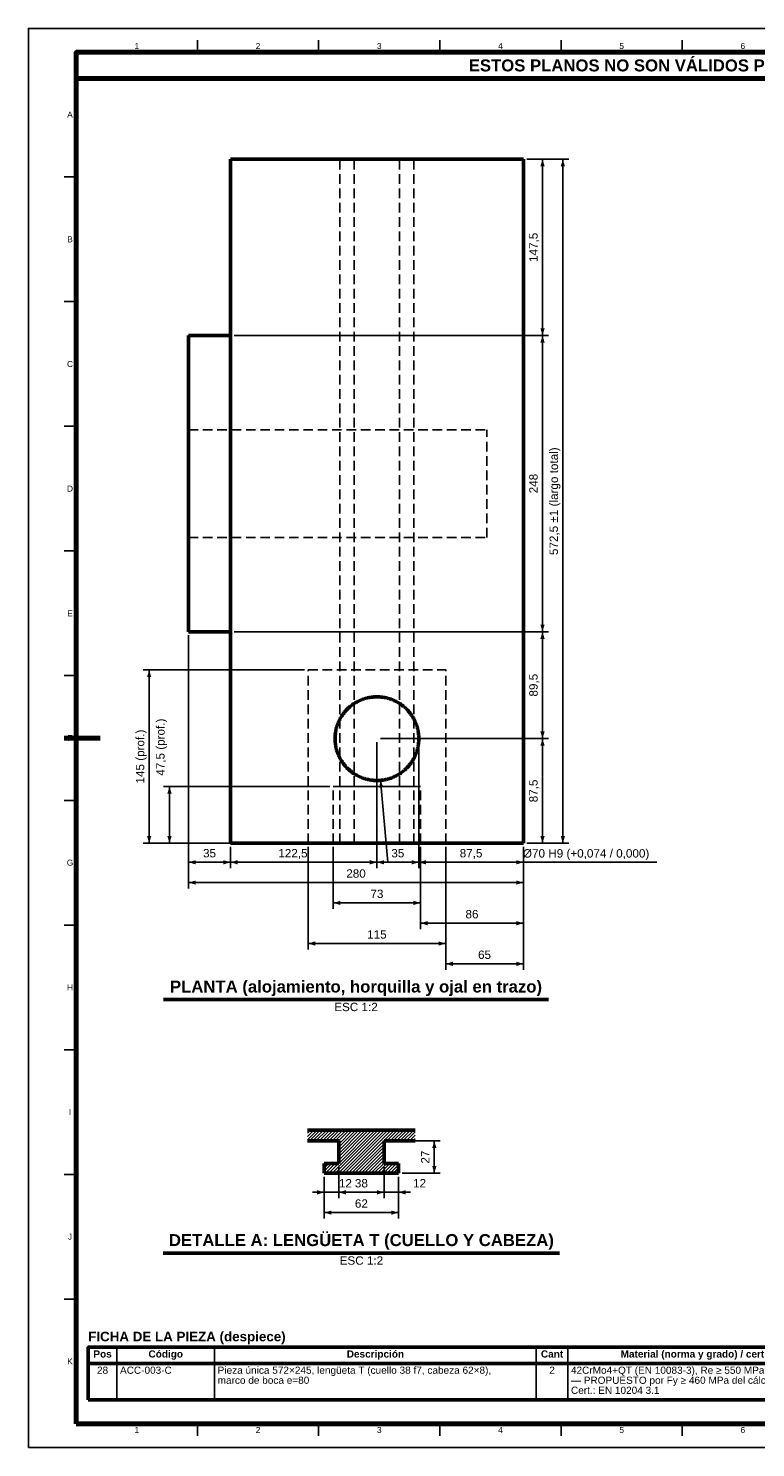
# Model space of a CAD drawing. Header units: millimetres. Extents: x 0 to 841, y 0 to 594.
# Tile 1 of 3: x 0 to 304, y 0 to 594. Entities that reach past the tile are written whole.
import ezdxf
from ezdxf.enums import TextEntityAlignment as Align

# ---------------------------------------------------------------- set-up
doc = ezdxf.new("R2010")
doc.units = ezdxf.units.MM
doc.linetypes.add('OCULTO', pattern=[6, 4, -2])
for name, color, linetype, lineweight in [('ACH', 7, 'CONTINUOUS', 13), ('COTA', 7, 'CONTINUOUS', 25), ('FINA', 7, 'CONTINUOUS', 25), ('MARCO', 7, 'CONTINUOUS', 70), ('OCU', 7, 'OCULTO', 25), ('TXT', 7, 'CONTINUOUS', 25), ('VIS', 7, 'CONTINUOUS', 50)]:
    doc.layers.add(name, color=color, linetype=linetype, lineweight=lineweight)
doc.styles.add('STD', font='LiberationSans-Regular.ttf')
doc.styles.add('STDB', font='LiberationSans-Bold.ttf')

msp = doc.modelspace()

# ---------------------------------------------------------------- hatches: boundary and pattern name
at = {"layer": 'ACH'}
h = msp.add_hatch(dxfattribs=at)
h.set_pattern_fill('ANSI31', scale=0.3)
h.paths.add_polyline_path([(123.75, 114.85), (123.75, 118.85), (129.75, 118.85), (129.75, 128.35), (116.75, 128.35), (116.75, 132.85), (161.75, 132.85), (161.75, 128.35), (148.75, 128.35), (148.75, 118.85), (154.75, 118.85), (154.75, 114.85)])

# ---------------------------------------------------------------- linework, layer by layer
at = {"layer": 'COTA'}
for p, q in [((208.5, 539.23), (217.5, 539.23)), ((208.5, 539.23), (226, 539.23)), ((215, 465.48), (215, 539.23)), ((223.5, 252.98), (223.5, 539.23)), ((86, 465.48), (217.5, 465.48)), ((86, 465.48), (217.5, 465.48)), ((215, 341.48), (215, 465.48)), ((67, 339.98), (67, 242.48)), ((67, 339.98), (67, 233.98)), ((86, 341.48), (217.5, 341.48)), ((86, 341.48), (217.5, 341.48)), ((215, 296.73), (215, 341.48)), ((115.5, 325.48), (48, 325.48)), ((50.5, 252.98), (50.5, 325.48)), ((145.75, 295.23), (145.75, 242.48)), ((145.75, 295.23), (145.75, 242.48)), ((147.25, 296.73), (217.5, 296.73)), ((147.25, 296.73), (217.5, 296.73)), ((163.25, 295.23), (163.25, 242.48)), ((163.25, 295.23), (163.25, 242.48)), ((215, 252.98), (215, 296.73)), ((147.28, 279.3), (150.3, 245.01)), ((126, 276.73), (56.5, 276.73)), ((59, 252.98), (59, 276.73)), ((115.5, 252.98), (48, 252.98)), ((126, 252.98), (56.5, 252.98)), ((84.5, 251.48), (84.5, 242.48)), ((84.5, 251.48), (84.5, 242.48)), ((117, 251.48), (117, 208.48)), ((127.5, 251.48), (127.5, 225.48)), ((164, 251.48), (164, 225.48)), ((164, 251.48), (164, 216.98)), ((174.5, 251.48), (174.5, 208.48)), ((174.5, 251.48), (174.5, 199.98)), ((207, 251.48), (207, 242.48)), ((207, 251.48), (207, 233.98)), ((207, 251.48), (207, 216.98)), ((207, 251.48), (207, 199.98)), ((208.5, 252.98), (217.5, 252.98)), ((208.5, 252.98), (226, 252.98)), ((67, 244.98), (84.5, 244.98)), ((84.5, 244.98), (145.75, 244.98)), ((145.75, 244.98), (163.25, 244.98)), ((150.3, 245.01), (207.31, 245.01)), ((163.25, 244.98), (207, 244.98)), ((207.31, 245.01), (262.81, 245.01)), ((67, 236.48), (207, 236.48)), ((127.5, 227.98), (164, 227.98)), ((164, 219.48), (207, 219.48)), ((117, 210.98), (174.5, 210.98)), ((174.5, 202.48), (207, 202.48)), ((150.25, 128.35), (172.25, 128.35)), ((169.75, 114.85), (169.75, 128.35)), ((123.75, 113.35), (123.75, 104.35)), ((123.75, 113.35), (123.75, 95.85)), ((129.75, 117.35), (129.75, 104.35)), ((129.75, 117.35), (129.75, 104.35)), ((148.75, 117.35), (148.75, 104.35)), ((148.75, 117.35), (148.75, 104.35)), ((154.75, 113.35), (154.75, 104.35)), ((154.75, 113.35), (154.75, 95.85)), ((156.25, 114.85), (172.25, 114.85)), ((123.75, 106.85), (118.75, 106.85)), ((123.75, 106.85), (129.75, 106.85)), ((129.75, 106.85), (134.75, 106.85)), ((129.75, 106.85), (148.75, 106.85)), ((129.75, 106.85), (136.41, 106.85)), ((148.75, 106.85), (143.75, 106.85)), ((148.75, 106.85), (154.75, 106.85)), ((154.75, 106.85), (159.75, 106.85)), ((123.75, 98.35), (154.75, 98.35))]:
    msp.add_line(p, q, dxfattribs=at)
for points in [[(215, 539.23), (214.1, 536.23), (215.9, 536.23)], [(223.5, 539.23), (222.6, 536.23), (224.4, 536.23)], [(215, 465.48), (215.9, 468.48), (214.1, 468.48)], [(215, 465.48), (214.1, 462.48), (215.9, 462.48)], [(215, 341.48), (215.9, 344.48), (214.1, 344.48)], [(215, 341.48), (214.1, 338.48), (215.9, 338.48)], [(50.5, 325.48), (49.6, 322.48), (51.4, 322.48)], [(215, 296.73), (215.9, 299.73), (214.1, 299.73)], [(215, 296.73), (214.1, 293.73), (215.9, 293.73)], [(147.28, 279.3), (146.65, 276.23), (148.44, 276.39)], [(59, 276.73), (58.1, 273.73), (59.9, 273.73)], [(50.5, 252.98), (51.4, 255.98), (49.6, 255.98)], [(59, 252.98), (59.9, 255.98), (58.1, 255.98)], [(215, 252.98), (215.9, 255.98), (214.1, 255.98)], [(223.5, 252.98), (224.4, 255.98), (222.6, 255.98)], [(67, 244.98), (70, 244.08), (70, 245.88)], [(84.5, 244.98), (81.5, 245.88), (81.5, 244.08)], [(84.5, 244.98), (87.5, 244.08), (87.5, 245.88)], [(145.75, 244.98), (142.75, 245.88), (142.75, 244.08)], [(145.75, 244.98), (148.75, 244.08), (148.75, 245.88)], [(163.25, 244.98), (160.25, 245.88), (160.25, 244.08)], [(163.25, 244.98), (166.25, 244.08), (166.25, 245.88)], [(207, 244.98), (204, 245.88), (204, 244.08)], [(67, 236.48), (70, 235.58), (70, 237.38)], [(207, 236.48), (204, 237.38), (204, 235.58)], [(127.5, 227.98), (130.5, 227.08), (130.5, 228.88)], [(164, 227.98), (161, 228.88), (161, 227.08)], [(164, 219.48), (167, 218.58), (167, 220.38)], [(207, 219.48), (204, 220.38), (204, 218.58)], [(117, 210.98), (120, 210.08), (120, 211.88)], [(174.5, 210.98), (171.5, 211.88), (171.5, 210.08)], [(174.5, 202.48), (177.5, 201.58), (177.5, 203.38)], [(207, 202.48), (204, 203.38), (204, 201.58)], [(169.75, 128.35), (168.85, 125.35), (170.65, 125.35)], [(169.75, 114.85), (170.65, 117.85), (168.85, 117.85)], [(123.75, 106.85), (120.75, 107.75), (120.75, 105.95)], [(129.75, 106.85), (132.75, 105.95), (132.75, 107.75)], [(129.75, 106.85), (132.75, 105.95), (132.75, 107.75)], [(148.75, 106.85), (145.75, 107.75), (145.75, 105.95)], [(148.75, 106.85), (145.75, 107.75), (145.75, 105.95)], [(154.75, 106.85), (157.75, 105.95), (157.75, 107.75)], [(123.75, 98.35), (126.75, 97.45), (126.75, 99.25)], [(154.75, 98.35), (151.75, 99.25), (151.75, 97.45)]]:
    msp.add_solid(points, dxfattribs=at)
at = {"layer": 'FINA'}
for p, q in [((70.69, 584), (70.69, 589)), ((121.38, 584), (121.38, 589)), ((172.06, 584), (172.06, 589)), ((222.75, 584), (222.75, 589)), ((273.44, 584), (273.44, 589)), ((20, 531.82), (15, 531.82)), ((20, 479.64), (15, 479.64)), ((20, 427.45), (15, 427.45)), ((20, 375.27), (15, 375.27)), ((20, 323.09), (15, 323.09)), ((20, 270.91), (15, 270.91)), ((20, 218.73), (15, 218.73)), ((20, 166.55), (15, 166.55)), ((20, 114.36), (15, 114.36)), ((20, 62.18), (15, 62.18)), ((37.01, 42), (37.01, 20)), ((77.85, 42), (77.85, 20)), ((212.38, 42), (212.38, 20)), ((225.59, 42), (225.59, 20)), ((25, 35.2), (646, 35.2)), ((70.69, 10), (70.69, 5)), ((121.38, 10), (121.38, 5)), ((172.06, 10), (172.06, 5)), ((222.75, 10), (222.75, 5)), ((273.44, 10), (273.44, 5))]:
    msp.add_line(p, q, dxfattribs=at)
msp.add_lwpolyline([(0, 0), (841, 0), (841, 594), (0, 594)], close=True, dxfattribs=at)
at = {"layer": 'MARCO'}
msp.add_line((15, 297), (30, 297), dxfattribs=at)
for points in [[(20, 10), (831, 10), (831, 584), (20, 584)], [(20, 573), (831, 573), (831, 584), (20, 584)]]:
    msp.add_lwpolyline(points, close=True, dxfattribs=at)
at = {"layer": 'OCU'}
for points in [[(84.5, 539.23), (136.25, 539.23)], [(84.5, 465.48), (84.5, 539.23)], [(130.25, 252.98), (130.25, 539.23)], [(130.25, 252.98), (130.25, 539.23)], [(130.25, 539.23), (136.25, 539.23)], [(130.25, 539.23), (161.25, 539.23)], [(136.25, 252.98), (136.25, 539.23)], [(136.25, 252.98), (136.25, 539.23)], [(155.25, 539.23), (207, 539.23)], [(155.25, 539.23), (161.25, 539.23)], [(155.25, 252.98), (155.25, 539.23)], [(155.25, 252.98), (155.25, 539.23)], [(161.25, 252.98), (161.25, 539.23)], [(161.25, 252.98), (161.25, 539.23)], [(207, 252.98), (207, 539.23)], [(67, 465.48), (84.5, 465.48)], [(67, 341.48), (67, 465.48)], [(84.5, 341.48), (84.5, 465.48)], [(67, 425.98), (67, 380.98)], [(67, 425.98), (67, 380.98)], [(67, 425.98), (191.67, 425.98)], [(67, 425.98), (191.67, 425.98)], [(191.67, 380.98), (191.67, 425.98)], [(191.67, 380.98), (191.67, 425.98)], [(67, 380.98), (191.67, 380.98)], [(67, 380.98), (191.67, 380.98)], [(67, 341.48), (84.5, 341.48)], [(84.5, 252.98), (84.5, 341.48)], [(117, 252.98), (117, 325.48)], [(117, 325.48), (174.5, 325.48)], [(117, 252.98), (117, 325.48)], [(117, 325.48), (174.5, 325.48)], [(174.5, 252.98), (174.5, 325.48)], [(174.5, 252.98), (174.5, 325.48)], [(163.25, 296.73), (163.25, 296.43), (163.24, 296.13), (163.23, 295.83), (163.21, 295.53), (163.19, 295.23), (163.16, 294.93), (163.12, 294.63), (163.09, 294.33), (163.04, 294.04), (162.99, 293.74), (162.94, 293.44), (162.88, 293.15), (162.82, 292.86), (162.75, 292.56), (162.67, 292.27), (162.59, 291.98), (162.51, 291.69), (162.42, 291.41), (162.33, 291.12), (162.23, 290.84), (162.13, 290.56), (162.02, 290.28), (161.9, 290), (161.79, 289.72), (161.66, 289.45), (161.54, 289.17), (161.4, 288.9), (161.27, 288.64), (161.13, 288.37), (160.98, 288.11), (160.83, 287.85), (160.68, 287.59), (160.52, 287.34), (160.35, 287.08), (160.18, 286.83), (160.01, 286.59), (159.84, 286.35), (159.66, 286.1), (159.47, 285.87), (159.28, 285.63), (159.09, 285.4), (158.89, 285.18), (158.69, 284.95), (158.49, 284.73), (158.28, 284.51), (158.07, 284.3), (157.86, 284.09), (157.64, 283.89), (157.42, 283.68), (157.19, 283.48), (156.96, 283.29), (156.73, 283.1), (156.49, 282.91), (156.25, 282.73), (156.01, 282.55), (155.77, 282.38), (155.52, 282.21), (155.27, 282.04), (155.02, 281.88), (154.76, 281.73), (154.5, 281.57), (154.24, 281.43), (153.97, 281.28), (153.71, 281.14), (153.44, 281.01), (153.17, 280.88), (152.9, 280.75), (152.62, 280.63), (152.34, 280.52), (152.06, 280.41), (151.78, 280.3), (151.5, 280.2), (151.21, 280.1), (150.93, 280.01), (150.64, 279.93), (150.35, 279.84), (150.06, 279.77), (149.77, 279.7), (149.48, 279.63), (149.18, 279.57), (148.89, 279.51), (148.59, 279.46), (148.29, 279.41), (148, 279.37), (147.7, 279.34), (147.4, 279.31), (147.1, 279.28), (146.8, 279.26), (146.5, 279.24), (146.2, 279.23), (145.9, 279.23), (145.6, 279.23), (145.3, 279.23), (145, 279.24), (144.7, 279.26), (144.4, 279.28), (144.1, 279.31), (143.8, 279.34), (143.5, 279.37), (143.21, 279.41), (142.91, 279.46), (142.61, 279.51), (142.32, 279.57), (142.02, 279.63), (141.73, 279.7), (141.44, 279.77), (141.15, 279.84), (140.86, 279.93), (140.57, 280.01), (140.29, 280.1), (140, 280.2), (139.72, 280.3), (139.44, 280.41), (139.16, 280.52), (138.88, 280.63), (138.6, 280.75), (138.33, 280.88), (138.06, 281.01), (137.79, 281.14), (137.53, 281.28), (137.26, 281.43), (137, 281.57), (136.74, 281.73), (136.48, 281.88), (136.23, 282.04), (135.98, 282.21), (135.73, 282.38), (135.49, 282.55), (135.25, 282.73), (135.01, 282.91), (134.77, 283.1), (134.54, 283.29), (134.31, 283.48), (134.08, 283.68), (133.86, 283.89), (133.64, 284.09), (133.43, 284.3), (133.22, 284.51), (133.01, 284.73), (132.81, 284.95), (132.61, 285.18), (132.41, 285.4), (132.22, 285.63), (132.03, 285.87), (131.84, 286.1), (131.66, 286.35), (131.49, 286.59), (131.32, 286.83), (131.15, 287.08), (130.98, 287.34), (130.82, 287.59), (130.67, 287.85), (130.52, 288.11), (130.37, 288.37), (130.23, 288.64), (130.1, 288.9), (129.96, 289.17), (129.84, 289.45), (129.71, 289.72), (129.6, 290), (129.48, 290.28), (129.37, 290.56), (129.27, 290.84), (129.17, 291.12), (129.08, 291.41), (128.99, 291.69), (128.91, 291.98), (128.83, 292.27), (128.75, 292.56), (128.68, 292.86), (128.62, 293.15), (128.56, 293.44), (128.51, 293.74), (128.46, 294.04), (128.41, 294.33), (128.38, 294.63), (128.34, 294.93), (128.31, 295.23), (128.29, 295.53), (128.27, 295.83), (128.26, 296.13), (128.25, 296.43), (128.25, 296.73), (128.25, 297.03), (128.26, 297.33), (128.27, 297.63), (128.29, 297.93), (128.31, 298.23), (128.34, 298.53), (128.38, 298.83), (128.41, 299.12), (128.46, 299.42), (128.51, 299.72), (128.56, 300.01), (128.62, 300.31), (128.68, 300.6), (128.75, 300.89), (128.83, 301.19), (128.91, 301.48), (128.99, 301.76), (129.08, 302.05), (129.17, 302.34), (129.27, 302.62), (129.37, 302.9), (129.48, 303.18), (129.6, 303.46), (129.71, 303.74), (129.84, 304.01), (129.96, 304.28), (130.1, 304.55), (130.23, 304.82), (130.37, 305.09), (130.52, 305.35), (130.67, 305.61), (130.82, 305.87), (130.98, 306.12), (131.15, 306.37), (131.32, 306.62), (131.49, 306.87), (131.66, 307.11), (131.84, 307.35), (132.03, 307.59), (132.22, 307.82), (132.41, 308.05), (132.61, 308.28), (132.81, 308.51), (133.01, 308.73), (133.22, 308.94), (133.43, 309.16), (133.64, 309.37), (133.86, 309.57), (134.08, 309.77), (134.31, 309.97), (134.54, 310.17), (134.77, 310.36), (135.01, 310.54), (135.25, 310.73), (135.49, 310.9), (135.73, 311.08), (135.98, 311.25), (136.23, 311.41), (136.48, 311.57), (136.74, 311.73), (137, 311.88), (137.26, 312.03), (137.53, 312.18), (137.79, 312.31), (138.06, 312.45), (138.33, 312.58), (138.6, 312.7), (138.88, 312.82), (139.16, 312.94), (139.44, 313.05), (139.72, 313.16), (140, 313.26), (140.29, 313.35), (140.57, 313.44), (140.86, 313.53), (141.15, 313.61), (141.44, 313.69), (141.73, 313.76), (142.02, 313.83), (142.32, 313.89), (142.61, 313.94), (142.91, 314), (143.21, 314.04), (143.5, 314.08), (143.8, 314.12), (144.1, 314.15), (144.4, 314.18), (144.7, 314.2), (145, 314.21), (145.3, 314.22), (145.6, 314.23), (145.9, 314.23), (146.2, 314.22), (146.5, 314.21), (146.8, 314.2), (147.1, 314.18), (147.4, 314.15), (147.7, 314.12), (148, 314.08), (148.29, 314.04), (148.59, 314), (148.89, 313.94), (149.18, 313.89), (149.48, 313.83), (149.77, 313.76), (150.06, 313.69), (150.35, 313.61), (150.64, 313.53), (150.93, 313.44), (151.21, 313.35), (151.5, 313.26), (151.78, 313.16), (152.06, 313.05), (152.34, 312.94), (152.62, 312.82), (152.9, 312.7), (153.17, 312.58), (153.44, 312.45), (153.71, 312.31), (153.97, 312.18), (154.24, 312.03), (154.5, 311.88), (154.76, 311.73), (155.02, 311.57), (155.27, 311.41), (155.52, 311.25), (155.77, 311.08), (156.01, 310.9), (156.25, 310.73), (156.49, 310.54), (156.73, 310.36), (156.96, 310.17), (157.19, 309.97), (157.42, 309.77), (157.64, 309.57), (157.86, 309.37), (158.07, 309.16), (158.28, 308.94), (158.49, 308.73), (158.69, 308.51), (158.89, 308.28), (159.09, 308.05), (159.28, 307.82), (159.47, 307.59), (159.66, 307.35), (159.84, 307.11), (160.01, 306.87), (160.18, 306.62), (160.35, 306.37), (160.52, 306.12), (160.68, 305.87), (160.83, 305.61), (160.98, 305.35), (161.13, 305.09), (161.27, 304.82), (161.4, 304.55), (161.54, 304.28), (161.66, 304.01), (161.79, 303.74), (161.9, 303.46), (162.02, 303.18), (162.13, 302.9), (162.23, 302.62), (162.33, 302.34), (162.42, 302.05), (162.51, 301.76), (162.59, 301.48), (162.67, 301.19), (162.75, 300.89), (162.82, 300.6), (162.88, 300.31), (162.94, 300.01), (162.99, 299.72), (163.04, 299.42), (163.09, 299.12), (163.12, 298.83), (163.16, 298.53), (163.19, 298.23), (163.21, 297.93), (163.23, 297.63), (163.24, 297.33), (163.25, 297.03), (163.25, 296.73)], [(163.25, 296.73), (163.25, 296.43), (163.24, 296.13), (163.23, 295.83), (163.21, 295.53), (163.19, 295.23), (163.16, 294.93), (163.12, 294.63), (163.09, 294.33), (163.04, 294.04), (162.99, 293.74), (162.94, 293.44), (162.88, 293.15), (162.82, 292.86), (162.75, 292.56), (162.67, 292.27), (162.59, 291.98), (162.51, 291.69), (162.42, 291.41), (162.33, 291.12), (162.23, 290.84), (162.13, 290.56), (162.02, 290.28), (161.9, 290), (161.79, 289.72), (161.66, 289.45), (161.54, 289.17), (161.4, 288.9), (161.27, 288.64), (161.13, 288.37), (160.98, 288.11), (160.83, 287.85), (160.68, 287.59), (160.52, 287.34), (160.35, 287.08), (160.18, 286.83), (160.01, 286.59), (159.84, 286.35), (159.66, 286.1), (159.47, 285.87), (159.28, 285.63), (159.09, 285.4), (158.89, 285.18), (158.69, 284.95), (158.49, 284.73), (158.28, 284.51), (158.07, 284.3), (157.86, 284.09), (157.64, 283.89), (157.42, 283.68), (157.19, 283.48), (156.96, 283.29), (156.73, 283.1), (156.49, 282.91), (156.25, 282.73), (156.01, 282.55), (155.77, 282.38), (155.52, 282.21), (155.27, 282.04), (155.02, 281.88), (154.76, 281.73), (154.5, 281.57), (154.24, 281.43), (153.97, 281.28), (153.71, 281.14), (153.44, 281.01), (153.17, 280.88), (152.9, 280.75), (152.62, 280.63), (152.34, 280.52), (152.06, 280.41), (151.78, 280.3), (151.5, 280.2), (151.21, 280.1), (150.93, 280.01), (150.64, 279.93), (150.35, 279.84), (150.06, 279.77), (149.77, 279.7), (149.48, 279.63), (149.18, 279.57), (148.89, 279.51), (148.59, 279.46), (148.29, 279.41), (148, 279.37), (147.7, 279.34), (147.4, 279.31), (147.1, 279.28), (146.8, 279.26), (146.5, 279.24), (146.2, 279.23), (145.9, 279.23), (145.6, 279.23), (145.3, 279.23), (145, 279.24), (144.7, 279.26), (144.4, 279.28), (144.1, 279.31), (143.8, 279.34), (143.5, 279.37), (143.21, 279.41), (142.91, 279.46), (142.61, 279.51), (142.32, 279.57), (142.02, 279.63), (141.73, 279.7), (141.44, 279.77), (141.15, 279.84), (140.86, 279.93), (140.57, 280.01), (140.29, 280.1), (140, 280.2), (139.72, 280.3), (139.44, 280.41), (139.16, 280.52), (138.88, 280.63), (138.6, 280.75), (138.33, 280.88), (138.06, 281.01), (137.79, 281.14), (137.53, 281.28), (137.26, 281.43), (137, 281.57), (136.74, 281.73), (136.48, 281.88), (136.23, 282.04), (135.98, 282.21), (135.73, 282.38), (135.49, 282.55), (135.25, 282.73), (135.01, 282.91), (134.77, 283.1), (134.54, 283.29), (134.31, 283.48), (134.08, 283.68), (133.86, 283.89), (133.64, 284.09), (133.43, 284.3), (133.22, 284.51), (133.01, 284.73), (132.81, 284.95), (132.61, 285.18), (132.41, 285.4), (132.22, 285.63), (132.03, 285.87), (131.84, 286.1), (131.66, 286.35), (131.49, 286.59), (131.32, 286.83), (131.15, 287.08), (130.98, 287.34), (130.82, 287.59), (130.67, 287.85), (130.52, 288.11), (130.37, 288.37), (130.23, 288.64), (130.1, 288.9), (129.96, 289.17), (129.84, 289.45), (129.71, 289.72), (129.6, 290), (129.48, 290.28), (129.37, 290.56), (129.27, 290.84), (129.17, 291.12), (129.08, 291.41), (128.99, 291.69), (128.91, 291.98), (128.83, 292.27), (128.75, 292.56), (128.68, 292.86), (128.62, 293.15), (128.56, 293.44), (128.51, 293.74), (128.46, 294.04), (128.41, 294.33), (128.38, 294.63), (128.34, 294.93), (128.31, 295.23), (128.29, 295.53), (128.27, 295.83), (128.26, 296.13), (128.25, 296.43), (128.25, 296.73), (128.25, 297.03), (128.26, 297.33), (128.27, 297.63), (128.29, 297.93), (128.31, 298.23), (128.34, 298.53), (128.38, 298.83), (128.41, 299.12), (128.46, 299.42), (128.51, 299.72), (128.56, 300.01), (128.62, 300.31), (128.68, 300.6), (128.75, 300.89), (128.83, 301.19), (128.91, 301.48), (128.99, 301.76), (129.08, 302.05), (129.17, 302.34), (129.27, 302.62), (129.37, 302.9), (129.48, 303.18), (129.6, 303.46), (129.71, 303.74), (129.84, 304.01), (129.96, 304.28), (130.1, 304.55), (130.23, 304.82), (130.37, 305.09), (130.52, 305.35), (130.67, 305.61), (130.82, 305.87), (130.98, 306.12), (131.15, 306.37), (131.32, 306.62), (131.49, 306.87), (131.66, 307.11), (131.84, 307.35), (132.03, 307.59), (132.22, 307.82), (132.41, 308.05), (132.61, 308.28), (132.81, 308.51), (133.01, 308.73), (133.22, 308.94), (133.43, 309.16), (133.64, 309.37), (133.86, 309.57), (134.08, 309.77), (134.31, 309.97), (134.54, 310.17), (134.77, 310.36), (135.01, 310.54), (135.25, 310.73), (135.49, 310.9), (135.73, 311.08), (135.98, 311.25), (136.23, 311.41), (136.48, 311.57), (136.74, 311.73), (137, 311.88), (137.26, 312.03), (137.53, 312.18), (137.79, 312.31), (138.06, 312.45), (138.33, 312.58), (138.6, 312.7), (138.88, 312.82), (139.16, 312.94), (139.44, 313.05), (139.72, 313.16), (140, 313.26), (140.29, 313.35), (140.57, 313.44), (140.86, 313.53), (141.15, 313.61), (141.44, 313.69), (141.73, 313.76), (142.02, 313.83), (142.32, 313.89), (142.61, 313.94), (142.91, 314), (143.21, 314.04), (143.5, 314.08), (143.8, 314.12), (144.1, 314.15), (144.4, 314.18), (144.7, 314.2), (145, 314.21), (145.3, 314.22), (145.6, 314.23), (145.9, 314.23), (146.2, 314.22), (146.5, 314.21), (146.8, 314.2), (147.1, 314.18), (147.4, 314.15), (147.7, 314.12), (148, 314.08), (148.29, 314.04), (148.59, 314), (148.89, 313.94), (149.18, 313.89), (149.48, 313.83), (149.77, 313.76), (150.06, 313.69), (150.35, 313.61), (150.64, 313.53), (150.93, 313.44), (151.21, 313.35), (151.5, 313.26), (151.78, 313.16), (152.06, 313.05), (152.34, 312.94), (152.62, 312.82), (152.9, 312.7), (153.17, 312.58), (153.44, 312.45), (153.71, 312.31), (153.97, 312.18), (154.24, 312.03), (154.5, 311.88), (154.76, 311.73), (155.02, 311.57), (155.27, 311.41), (155.52, 311.25), (155.77, 311.08), (156.01, 310.9), (156.25, 310.73), (156.49, 310.54), (156.73, 310.36), (156.96, 310.17), (157.19, 309.97), (157.42, 309.77), (157.64, 309.57), (157.86, 309.37), (158.07, 309.16), (158.28, 308.94), (158.49, 308.73), (158.69, 308.51), (158.89, 308.28), (159.09, 308.05), (159.28, 307.82), (159.47, 307.59), (159.66, 307.35), (159.84, 307.11), (160.01, 306.87), (160.18, 306.62), (160.35, 306.37), (160.52, 306.12), (160.68, 305.87), (160.83, 305.61), (160.98, 305.35), (161.13, 305.09), (161.27, 304.82), (161.4, 304.55), (161.54, 304.28), (161.66, 304.01), (161.79, 303.74), (161.9, 303.46), (162.02, 303.18), (162.13, 302.9), (162.23, 302.62), (162.33, 302.34), (162.42, 302.05), (162.51, 301.76), (162.59, 301.48), (162.67, 301.19), (162.75, 300.89), (162.82, 300.6), (162.88, 300.31), (162.94, 300.01), (162.99, 299.72), (163.04, 299.42), (163.09, 299.12), (163.12, 298.83), (163.16, 298.53), (163.19, 298.23), (163.21, 297.93), (163.23, 297.63), (163.24, 297.33), (163.25, 297.03), (163.25, 296.73)], [(163.25, 296.73), (163.25, 297.03), (163.24, 297.33), (163.23, 297.63), (163.21, 297.93), (163.19, 298.23), (163.16, 298.53), (163.12, 298.83), (163.09, 299.12), (163.04, 299.42), (162.99, 299.72), (162.94, 300.01), (162.88, 300.31), (162.82, 300.6), (162.75, 300.89), (162.67, 301.19), (162.59, 301.48), (162.51, 301.76), (162.42, 302.05), (162.33, 302.34), (162.23, 302.62), (162.13, 302.9), (162.02, 303.18), (161.9, 303.46), (161.79, 303.74), (161.66, 304.01), (161.54, 304.28), (161.4, 304.55), (161.27, 304.82), (161.13, 305.09), (160.98, 305.35), (160.83, 305.61), (160.68, 305.87), (160.52, 306.12), (160.35, 306.37), (160.18, 306.62), (160.01, 306.87), (159.84, 307.11), (159.66, 307.35), (159.47, 307.59), (159.28, 307.82), (159.09, 308.05), (158.89, 308.28), (158.69, 308.51), (158.49, 308.73), (158.28, 308.94), (158.07, 309.16), (157.86, 309.37), (157.64, 309.57), (157.42, 309.77), (157.19, 309.97), (156.96, 310.17), (156.73, 310.36), (156.49, 310.54), (156.25, 310.73), (156.01, 310.9), (155.77, 311.08), (155.52, 311.25), (155.27, 311.41), (155.02, 311.57), (154.76, 311.73), (154.5, 311.88), (154.24, 312.03), (153.97, 312.18), (153.71, 312.31), (153.44, 312.45), (153.17, 312.58), (152.9, 312.7), (152.62, 312.82), (152.34, 312.94), (152.06, 313.05), (151.78, 313.16), (151.5, 313.26), (151.21, 313.35), (150.93, 313.44), (150.64, 313.53), (150.35, 313.61), (150.06, 313.69), (149.77, 313.76), (149.48, 313.83), (149.18, 313.89), (148.89, 313.94), (148.59, 314), (148.29, 314.04), (148, 314.08), (147.7, 314.12), (147.4, 314.15), (147.1, 314.18), (146.8, 314.2), (146.5, 314.21), (146.2, 314.22), (145.9, 314.23), (145.6, 314.23), (145.3, 314.22), (145, 314.21), (144.7, 314.2), (144.4, 314.18), (144.1, 314.15), (143.8, 314.12), (143.5, 314.08), (143.21, 314.04), (142.91, 314), (142.61, 313.94), (142.32, 313.89), (142.02, 313.83), (141.73, 313.76), (141.44, 313.69), (141.15, 313.61), (140.86, 313.53), (140.57, 313.44), (140.29, 313.35), (140, 313.26), (139.72, 313.16), (139.44, 313.05), (139.16, 312.94), (138.88, 312.82), (138.6, 312.7), (138.33, 312.58), (138.06, 312.45), (137.79, 312.31), (137.53, 312.18), (137.26, 312.03), (137, 311.88), (136.74, 311.73), (136.48, 311.57), (136.23, 311.41), (135.98, 311.25), (135.73, 311.08), (135.49, 310.9), (135.25, 310.73), (135.01, 310.54), (134.77, 310.36), (134.54, 310.17), (134.31, 309.97), (134.08, 309.77), (133.86, 309.57), (133.64, 309.37), (133.43, 309.16), (133.22, 308.94), (133.01, 308.73), (132.81, 308.51), (132.61, 308.28), (132.41, 308.05), (132.22, 307.82), (132.03, 307.59), (131.84, 307.35), (131.66, 307.11), (131.49, 306.87), (131.32, 306.62), (131.15, 306.37), (130.98, 306.12), (130.82, 305.87), (130.67, 305.61), (130.52, 305.35), (130.37, 305.09), (130.23, 304.82), (130.1, 304.55), (129.96, 304.28), (129.84, 304.01), (129.71, 303.74), (129.6, 303.46), (129.48, 303.18), (129.37, 302.9), (129.27, 302.62), (129.17, 302.34), (129.08, 302.05), (128.99, 301.76), (128.91, 301.48), (128.83, 301.19), (128.75, 300.89), (128.68, 300.6), (128.62, 300.31), (128.56, 300.01), (128.51, 299.72), (128.46, 299.42), (128.41, 299.12), (128.38, 298.83), (128.34, 298.53), (128.31, 298.23), (128.29, 297.93), (128.27, 297.63), (128.26, 297.33), (128.25, 297.03), (128.25, 296.73), (128.25, 296.43), (128.26, 296.13), (128.27, 295.83), (128.29, 295.53), (128.31, 295.23), (128.34, 294.93), (128.38, 294.63), (128.41, 294.33), (128.46, 294.04), (128.51, 293.74), (128.56, 293.44), (128.62, 293.15), (128.68, 292.86), (128.75, 292.56), (128.83, 292.27), (128.91, 291.98), (128.99, 291.69), (129.08, 291.41), (129.17, 291.12), (129.27, 290.84), (129.37, 290.56), (129.48, 290.28), (129.6, 290), (129.71, 289.72), (129.84, 289.45), (129.96, 289.17), (130.1, 288.9), (130.23, 288.64), (130.37, 288.37), (130.52, 288.11), (130.67, 287.85), (130.82, 287.59), (130.98, 287.34), (131.15, 287.08), (131.32, 286.83), (131.49, 286.59), (131.66, 286.35), (131.84, 286.1), (132.03, 285.87), (132.22, 285.63), (132.41, 285.4), (132.61, 285.18), (132.81, 284.95), (133.01, 284.73), (133.22, 284.51), (133.43, 284.3), (133.64, 284.09), (133.86, 283.89), (134.08, 283.68), (134.31, 283.48), (134.54, 283.29), (134.77, 283.1), (135.01, 282.91), (135.25, 282.73), (135.49, 282.55), (135.73, 282.38), (135.98, 282.21), (136.23, 282.04), (136.48, 281.88), (136.74, 281.73), (137, 281.57), (137.26, 281.43), (137.53, 281.28), (137.79, 281.14), (138.06, 281.01), (138.33, 280.88), (138.6, 280.75), (138.88, 280.63), (139.16, 280.52), (139.44, 280.41), (139.72, 280.3), (140, 280.2), (140.29, 280.1), (140.57, 280.01), (140.86, 279.93), (141.15, 279.84), (141.44, 279.77), (141.73, 279.7), (142.02, 279.63), (142.32, 279.57), (142.61, 279.51), (142.91, 279.46), (143.21, 279.41), (143.5, 279.37), (143.8, 279.34), (144.1, 279.31), (144.4, 279.28), (144.7, 279.26), (145, 279.24), (145.3, 279.23), (145.6, 279.23), (145.9, 279.23), (146.2, 279.23), (146.5, 279.24), (146.8, 279.26), (147.1, 279.28), (147.4, 279.31), (147.7, 279.34), (148, 279.37), (148.29, 279.41), (148.59, 279.46), (148.89, 279.51), (149.18, 279.57), (149.48, 279.63), (149.77, 279.7), (150.06, 279.77), (150.35, 279.84), (150.64, 279.93), (150.93, 280.01), (151.21, 280.1), (151.5, 280.2), (151.78, 280.3), (152.06, 280.41), (152.34, 280.52), (152.62, 280.63), (152.9, 280.75), (153.17, 280.88), (153.44, 281.01), (153.71, 281.14), (153.97, 281.28), (154.24, 281.43), (154.5, 281.57), (154.76, 281.73), (155.02, 281.88), (155.27, 282.04), (155.52, 282.21), (155.77, 282.38), (156.01, 282.55), (156.25, 282.73), (156.49, 282.91), (156.73, 283.1), (156.96, 283.29), (157.19, 283.48), (157.42, 283.68), (157.64, 283.89), (157.86, 284.09), (158.07, 284.3), (158.28, 284.51), (158.49, 284.73), (158.69, 284.95), (158.89, 285.18), (159.09, 285.4), (159.28, 285.63), (159.47, 285.87), (159.66, 286.1), (159.84, 286.35), (160.01, 286.59), (160.18, 286.83), (160.35, 287.08), (160.52, 287.34), (160.68, 287.59), (160.83, 287.85), (160.98, 288.11), (161.13, 288.37), (161.27, 288.64), (161.4, 288.9), (161.54, 289.17), (161.66, 289.45), (161.79, 289.72), (161.9, 290), (162.02, 290.28), (162.13, 290.56), (162.23, 290.84), (162.33, 291.12), (162.42, 291.41), (162.51, 291.69), (162.59, 291.98), (162.67, 292.27), (162.75, 292.56), (162.82, 292.86), (162.88, 293.15), (162.94, 293.44), (162.99, 293.74), (163.04, 294.04), (163.09, 294.33), (163.12, 294.63), (163.16, 294.93), (163.19, 295.23), (163.21, 295.53), (163.23, 295.83), (163.24, 296.13), (163.25, 296.43), (163.25, 296.73)], [(164, 276.73), (127.5, 276.73)], [(127.5, 252.98), (127.5, 276.73)], [(127.5, 252.98), (127.5, 276.73)], [(127.5, 276.73), (164, 276.73)], [(164, 276.73), (127.5, 276.73)], [(127.5, 252.98), (127.5, 276.73)], [(127.5, 252.98), (127.5, 276.73)], [(127.5, 276.73), (164, 276.73)], [(164, 252.98), (164, 276.73)], [(164, 252.98), (164, 276.73)], [(164, 252.98), (164, 276.73)], [(164, 252.98), (164, 276.73)], [(84.5, 252.98), (136.25, 252.98)], [(117, 252.98), (127.5, 252.98)], [(117, 252.98), (127.5, 252.98)], [(127.5, 252.98), (164, 252.98)], [(127.5, 252.98), (164, 252.98)], [(130.25, 252.98), (161.25, 252.98)], [(130.25, 252.98), (136.25, 252.98)], [(155.25, 252.98), (161.25, 252.98)], [(155.25, 252.98), (207, 252.98)], [(164, 252.98), (174.5, 252.98)], [(164, 252.98), (174.5, 252.98)]]:
    msp.add_lwpolyline(points, dxfattribs=at)
at = {"layer": 'VIS'}
for p, q in [((56.44, 187.58), (217.56, 187.58)), ((56.42, 81.45), (222.08, 81.45)), ((25, 42), (25, 20)), ((25, 20), (646, 20))]:
    msp.add_line(p, q, dxfattribs=at)
for points in [[(84.5, 539.23), (207, 539.23)], [(84.5, 465.48), (84.5, 539.23)], [(207, 252.98), (207, 539.23)], [(67, 465.48), (84.5, 465.48)], [(67, 341.48), (67, 465.48)], [(84.5, 341.48), (84.5, 465.48)], [(67, 341.48), (84.5, 341.48)], [(84.5, 252.98), (84.5, 341.48)], [(163.25, 296.73), (163.25, 296.43), (163.24, 296.13), (163.23, 295.83), (163.21, 295.53), (163.19, 295.23), (163.16, 294.93), (163.12, 294.63), (163.09, 294.33), (163.04, 294.04), (162.99, 293.74), (162.94, 293.44), (162.88, 293.15), (162.82, 292.86), (162.75, 292.56), (162.67, 292.27), (162.59, 291.98), (162.51, 291.69), (162.42, 291.41), (162.33, 291.12), (162.23, 290.84), (162.13, 290.56), (162.02, 290.28), (161.9, 290), (161.79, 289.72), (161.66, 289.45), (161.54, 289.17), (161.4, 288.9), (161.27, 288.64), (161.13, 288.37), (160.98, 288.11), (160.83, 287.85), (160.68, 287.59), (160.52, 287.34), (160.35, 287.08), (160.18, 286.83), (160.01, 286.59), (159.84, 286.35), (159.66, 286.1), (159.47, 285.87), (159.28, 285.63), (159.09, 285.4), (158.89, 285.18), (158.69, 284.95), (158.49, 284.73), (158.28, 284.51), (158.07, 284.3), (157.86, 284.09), (157.64, 283.89), (157.42, 283.68), (157.19, 283.48), (156.96, 283.29), (156.73, 283.1), (156.49, 282.91), (156.25, 282.73), (156.01, 282.55), (155.77, 282.38), (155.52, 282.21), (155.27, 282.04), (155.02, 281.88), (154.76, 281.73), (154.5, 281.57), (154.24, 281.43), (153.97, 281.28), (153.71, 281.14), (153.44, 281.01), (153.17, 280.88), (152.9, 280.75), (152.62, 280.63), (152.34, 280.52), (152.06, 280.41), (151.78, 280.3), (151.5, 280.2), (151.21, 280.1), (150.93, 280.01), (150.64, 279.93), (150.35, 279.84), (150.06, 279.77), (149.77, 279.7), (149.48, 279.63), (149.18, 279.57), (148.89, 279.51), (148.59, 279.46), (148.29, 279.41), (148, 279.37), (147.7, 279.34), (147.4, 279.31), (147.1, 279.28), (146.8, 279.26), (146.5, 279.24), (146.2, 279.23), (145.9, 279.23), (145.6, 279.23), (145.3, 279.23), (145, 279.24), (144.7, 279.26), (144.4, 279.28), (144.1, 279.31), (143.8, 279.34), (143.5, 279.37), (143.21, 279.41), (142.91, 279.46), (142.61, 279.51), (142.32, 279.57), (142.02, 279.63), (141.73, 279.7), (141.44, 279.77), (141.15, 279.84), (140.86, 279.93), (140.57, 280.01), (140.29, 280.1), (140, 280.2), (139.72, 280.3), (139.44, 280.41), (139.16, 280.52), (138.88, 280.63), (138.6, 280.75), (138.33, 280.88), (138.06, 281.01), (137.79, 281.14), (137.53, 281.28), (137.26, 281.43), (137, 281.57), (136.74, 281.73), (136.48, 281.88), (136.23, 282.04), (135.98, 282.21), (135.73, 282.38), (135.49, 282.55), (135.25, 282.73), (135.01, 282.91), (134.77, 283.1), (134.54, 283.29), (134.31, 283.48), (134.08, 283.68), (133.86, 283.89), (133.64, 284.09), (133.43, 284.3), (133.22, 284.51), (133.01, 284.73), (132.81, 284.95), (132.61, 285.18), (132.41, 285.4), (132.22, 285.63), (132.03, 285.87), (131.84, 286.1), (131.66, 286.35), (131.49, 286.59), (131.32, 286.83), (131.15, 287.08), (130.98, 287.34), (130.82, 287.59), (130.67, 287.85), (130.52, 288.11), (130.37, 288.37), (130.23, 288.64), (130.1, 288.9), (129.96, 289.17), (129.84, 289.45), (129.71, 289.72), (129.6, 290), (129.48, 290.28), (129.37, 290.56), (129.27, 290.84), (129.17, 291.12), (129.08, 291.41), (128.99, 291.69), (128.91, 291.98), (128.83, 292.27), (128.75, 292.56), (128.68, 292.86), (128.62, 293.15), (128.56, 293.44), (128.51, 293.74), (128.46, 294.04), (128.41, 294.33), (128.38, 294.63), (128.34, 294.93), (128.31, 295.23), (128.29, 295.53), (128.27, 295.83), (128.26, 296.13), (128.25, 296.43), (128.25, 296.73), (128.25, 297.03), (128.26, 297.33), (128.27, 297.63), (128.29, 297.93), (128.31, 298.23), (128.34, 298.53), (128.38, 298.83), (128.41, 299.12), (128.46, 299.42), (128.51, 299.72), (128.56, 300.01), (128.62, 300.31), (128.68, 300.6), (128.75, 300.89), (128.83, 301.19), (128.91, 301.48), (128.99, 301.76), (129.08, 302.05), (129.17, 302.34), (129.27, 302.62), (129.37, 302.9), (129.48, 303.18), (129.6, 303.46), (129.71, 303.74), (129.84, 304.01), (129.96, 304.28), (130.1, 304.55), (130.23, 304.82), (130.37, 305.09), (130.52, 305.35), (130.67, 305.61), (130.82, 305.87), (130.98, 306.12), (131.15, 306.37), (131.32, 306.62), (131.49, 306.87), (131.66, 307.11), (131.84, 307.35), (132.03, 307.59), (132.22, 307.82), (132.41, 308.05), (132.61, 308.28), (132.81, 308.51), (133.01, 308.73), (133.22, 308.94), (133.43, 309.16), (133.64, 309.37), (133.86, 309.57), (134.08, 309.77), (134.31, 309.97), (134.54, 310.17), (134.77, 310.36), (135.01, 310.54), (135.25, 310.73), (135.49, 310.9), (135.73, 311.08), (135.98, 311.25), (136.23, 311.41), (136.48, 311.57), (136.74, 311.73), (137, 311.88), (137.26, 312.03), (137.53, 312.18), (137.79, 312.31), (138.06, 312.45), (138.33, 312.58), (138.6, 312.7), (138.88, 312.82), (139.16, 312.94), (139.44, 313.05), (139.72, 313.16), (140, 313.26), (140.29, 313.35), (140.57, 313.44), (140.86, 313.53), (141.15, 313.61), (141.44, 313.69), (141.73, 313.76), (142.02, 313.83), (142.32, 313.89), (142.61, 313.94), (142.91, 314), (143.21, 314.04), (143.5, 314.08), (143.8, 314.12), (144.1, 314.15), (144.4, 314.18), (144.7, 314.2), (145, 314.21), (145.3, 314.22), (145.6, 314.23), (145.9, 314.23), (146.2, 314.22), (146.5, 314.21), (146.8, 314.2), (147.1, 314.18), (147.4, 314.15), (147.7, 314.12), (148, 314.08), (148.29, 314.04), (148.59, 314), (148.89, 313.94), (149.18, 313.89), (149.48, 313.83), (149.77, 313.76), (150.06, 313.69), (150.35, 313.61), (150.64, 313.53), (150.93, 313.44), (151.21, 313.35), (151.5, 313.26), (151.78, 313.16), (152.06, 313.05), (152.34, 312.94), (152.62, 312.82), (152.9, 312.7), (153.17, 312.58), (153.44, 312.45), (153.71, 312.31), (153.97, 312.18), (154.24, 312.03), (154.5, 311.88), (154.76, 311.73), (155.02, 311.57), (155.27, 311.41), (155.52, 311.25), (155.77, 311.08), (156.01, 310.9), (156.25, 310.73), (156.49, 310.54), (156.73, 310.36), (156.96, 310.17), (157.19, 309.97), (157.42, 309.77), (157.64, 309.57), (157.86, 309.37), (158.07, 309.16), (158.28, 308.94), (158.49, 308.73), (158.69, 308.51), (158.89, 308.28), (159.09, 308.05), (159.28, 307.82), (159.47, 307.59), (159.66, 307.35), (159.84, 307.11), (160.01, 306.87), (160.18, 306.62), (160.35, 306.37), (160.52, 306.12), (160.68, 305.87), (160.83, 305.61), (160.98, 305.35), (161.13, 305.09), (161.27, 304.82), (161.4, 304.55), (161.54, 304.28), (161.66, 304.01), (161.79, 303.74), (161.9, 303.46), (162.02, 303.18), (162.13, 302.9), (162.23, 302.62), (162.33, 302.34), (162.42, 302.05), (162.51, 301.76), (162.59, 301.48), (162.67, 301.19), (162.75, 300.89), (162.82, 300.6), (162.88, 300.31), (162.94, 300.01), (162.99, 299.72), (163.04, 299.42), (163.09, 299.12), (163.12, 298.83), (163.16, 298.53), (163.19, 298.23), (163.21, 297.93), (163.23, 297.63), (163.24, 297.33), (163.25, 297.03), (163.25, 296.73)], [(84.5, 252.98), (207, 252.98)], [(161.75, 132.85), (116.75, 132.85)], [(129.75, 128.35), (116.75, 128.35)], [(129.75, 118.85), (129.75, 128.35)], [(148.75, 118.85), (148.75, 128.35)], [(161.75, 128.35), (148.75, 128.35)], [(123.75, 114.85), (123.75, 118.85)], [(129.75, 118.85), (123.75, 118.85)], [(154.75, 118.85), (148.75, 118.85)], [(154.75, 114.85), (154.75, 118.85)], [(154.75, 114.85), (123.75, 114.85)]]:
    msp.add_lwpolyline(points, dxfattribs=at)
msp.add_lwpolyline([(25, 35.2), (646, 35.2), (646, 42), (25, 42)], close=True, dxfattribs=at)

# ---------------------------------------------------------------- texts
at = {"layer": 'TXT'}
for s, height, style, p in [('1', 2.5, 'STD', (45.34, 586.6)), ('2', 2.5, 'STD', (96.03, 586.6)), ('3', 2.5, 'STD', (146.72, 586.6)), ('4', 2.5, 'STD', (197.41, 586.6)), ('ESTOS PLANOS NO SON VÁLIDOS PARA FABRICACIÓN HASTA SU REVISIÓN Y APROBACIÓN POR UN INGENIERO CALCULISTA HABILITADO.', 5, 'STDB', (425.5, 578.5)), ('5', 2.5, 'STD', (248.09, 586.6)), ('6', 2.5, 'STD', (298.78, 586.6)), ('A', 2.5, 'STD', (17.4, 557.91)), ('B', 2.5, 'STD', (17.4, 505.73)), ('C', 2.5, 'STD', (17.4, 453.55)), ('D', 2.5, 'STD', (17.4, 401.36)), ('E', 2.5, 'STD', (17.4, 349.18)), ('F', 2.5, 'STD', (17.4, 297)), ('G', 2.5, 'STD', (17.4, 244.82)), ('H', 2.5, 'STD', (17.4, 192.64)), ('I', 2.5, 'STD', (17.4, 140.45)), ('J', 2.5, 'STD', (17.4, 88.27)), ('K', 2.5, 'STD', (17.4, 36.09)), ('Pos', 3, 'STDB', (31.01, 39.2)), ('Código', 3, 'STDB', (57.43, 39.2)), ('Descripción', 3, 'STDB', (145.12, 39.2)), ('Cant', 3, 'STDB', (218.99, 39.2)), ('Material (norma y grado) / certificado', 3, 'STDB', (284.45, 39.2)), ('28', 3, 'STD', (31.01, 32.4)), ('2', 3, 'STD', (218.99, 32.4)), ('1', 2.5, 'STD', (45.34, 7.4)), ('2', 2.5, 'STD', (96.03, 7.4)), ('3', 2.5, 'STD', (146.72, 7.4)), ('4', 2.5, 'STD', (197.41, 7.4)), ('5', 2.5, 'STD', (248.09, 7.4)), ('6', 2.5, 'STD', (298.78, 7.4))]:
    msp.add_text(s, height=height, dxfattribs=dict(at, style=style)).set_placement(p, align=Align.MIDDLE_CENTER)
at = {"layer": 'TXT', "style": 'STD'}
for s, p in [('147,5', (214, 502.35)), ('572,5 ±1 (largo total)', (222.5, 396.1)), ('248', (214, 403.48)), ('89,5', (214, 319.1)), ('47,5 (prof.)', (58, 293.17)), ('145 (prof.)', (49.5, 289.23)), ('87,5', (214, 274.85)), ('27', (168.75, 121.6))]:
    msp.add_text(s, height=3.5, rotation=90, dxfattribs=at).set_placement(p, align=Align.BOTTOM_CENTER)
at = {"layer": 'TXT'}
for s, height, style, p in [('35', 3.5, 'STD', (75.75, 245.98)), ('122,5', 3.5, 'STD', (110.62, 245.98)), ('35', 3.5, 'STD', (154.5, 245.98)), ('87,5', 3.5, 'STD', (185.12, 245.98)), ('280', 3.5, 'STD', (137, 237.48)), ('73', 3.5, 'STD', (145.75, 228.98)), ('86', 3.5, 'STD', (185.5, 220.48)), ('115', 3.5, 'STD', (145.75, 211.98)), ('65', 3.5, 'STD', (190.75, 203.48)), ('PLANTA (alojamiento, horquilla y ojal en trazo)', 5, 'STDB', (137, 188.98)), ('12', 3.5, 'STD', (132.58, 107.85)), ('38', 3.5, 'STD', (139.25, 107.85)), ('12', 3.5, 'STD', (163.58, 107.85)), ('62', 3.5, 'STD', (139.25, 99.35)), ('DETALLE A: LENGÜETA T (CUELLO Y CABEZA)', 5, 'STDB', (139.25, 82.85))]:
    msp.add_text(s, height=height, dxfattribs=dict(at, style=style)).set_placement(p, align=Align.BOTTOM_CENTER)
at = {"layer": 'TXT', "style": 'STD'}
msp.add_text('Ø70 H9 (+0,074 / 0,000)', height=3.5, dxfattribs=at).set_placement((206.8, 245.91), align=Align.BOTTOM_LEFT)
for p in [(137, 186.18), (139.25, 80.05)]:
    msp.add_text('ESC 1:2', height=3.5, dxfattribs=at).set_placement(p, align=Align.TOP_CENTER)
at = {"layer": 'TXT', "style": 'STDB'}
msp.add_text('FICHA DE LA PIEZA (despiece)', height=4, dxfattribs=at).set_placement((25, 48.5), align=Align.TOP_LEFT)
at = {"layer": 'TXT', "style": 'STD'}
for s, p in [('ACC-003-C', (38.31, 32.4)), ('marco de boca e=80', (79.15, 28.2)), ('Pieza única 572×245, lengüeta T (cuello 38 f7, cabeza 62×8),', (79.15, 32.4)), ('42CrMo4+QT (EN 10083-3), Re ≥ 550 MPa (Ø/e 129 mm)', (226.89, 32.4)), ('— PROPUESTO por Fy ≥ 460 MPa del cálculo; confirmar.', (226.89, 28.2)), ('Cert.: EN 10204 3.1', (226.89, 24))]:
    msp.add_text(s, height=3, dxfattribs=at).set_placement(p, align=Align.MIDDLE_LEFT)

doc.saveas('drawing.dxf')
